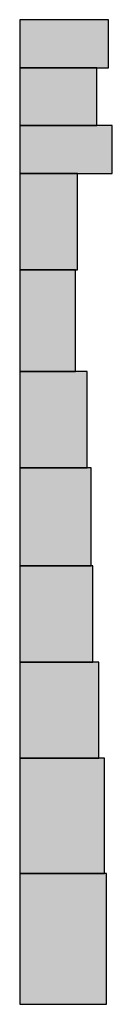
# Model space of a CAD drawing. Extents: x 0 to 96, y 0 to 1024.
import ezdxf

# ---------------------------------------------------------------- set-up
doc = ezdxf.new("R2010")
doc.units = 0

msp = doc.modelspace()

# ---------------------------------------------------------------- linework, layer by layer
for points in [[(0, 974, 0), (92, 974, 0), (92, 1024, 0), (0, 1024, 0)], [(0, 914, 0), (80, 914, 0), (80, 974, 0), (0, 974, 0)], [(0, 864, 0), (96, 864, 0), (96, 914, 0), (0, 914, 0)], [(0, 764, 0), (60, 764, 0), (60, 864, 0), (0, 864, 0)], [(0, 658, 0), (58, 658, 0), (58, 764, 0), (0, 764, 0)], [(0, 558, 0), (70, 558, 0), (70, 658, 0), (0, 658, 0)], [(0, 456, 0), (74, 456, 0), (74, 558, 0), (0, 558, 0)], [(0, 356, 0), (76, 356, 0), (76, 456, 0), (0, 456, 0)], [(0, 256, 0), (82, 256, 0), (82, 356, 0), (0, 356, 0)], [(0, 136, 0), (88, 136, 0), (88, 256, 0), (0, 256, 0)], [(0, 0, 0), (90, 0, 0), (90, 136, 0), (0, 136, 0)]]:
    msp.add_polyline3d(points, close=True)
at = {"color": 45}
msp.add_solid([(0, 974), (92, 974), (0, 1024), (92, 1024)], dxfattribs=at)
at = {"color": 92}
msp.add_solid([(0, 914), (80, 914), (0, 974), (80, 974)], dxfattribs=at)
at = {"color": 24}
msp.add_solid([(0, 864), (96, 864), (0, 914), (96, 914)], dxfattribs=at)
at = {"color": 221}
msp.add_solid([(0, 764), (60, 764), (0, 864), (60, 864)], dxfattribs=at)
at = {"color": 235}
msp.add_solid([(0, 658), (58, 658), (0, 764), (58, 764)], dxfattribs=at)
at = {"color": 165}
msp.add_solid([(0, 558), (70, 558), (0, 658), (70, 658)], dxfattribs=at)
at = {"color": 220}
msp.add_solid([(0, 456), (74, 456), (0, 558), (74, 558)], dxfattribs=at)
at = {"color": 53}
msp.add_solid([(0, 356), (76, 356), (0, 456), (76, 456)], dxfattribs=at)
at = {"color": 167}
msp.add_solid([(0, 256), (82, 256), (0, 356), (82, 356)], dxfattribs=at)
at = {"color": 208}
msp.add_solid([(0, 136), (88, 136), (0, 256), (88, 256)], dxfattribs=at)
at = {"color": 114}
msp.add_solid([(0, 0), (90, 0), (0, 136), (90, 136)], dxfattribs=at)

doc.saveas('drawing.dxf')
